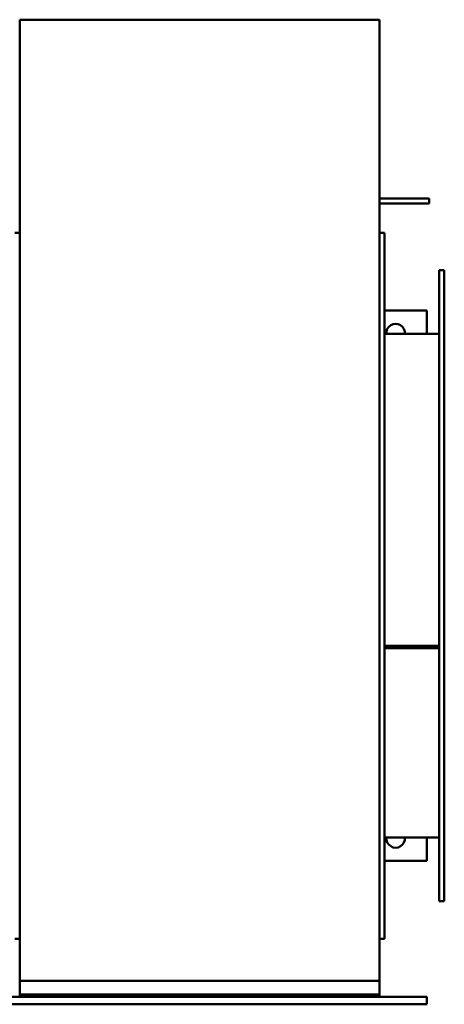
# Model space of a CAD drawing. Header units: millimetres. Extents: x 1682 to 2518, y 1091 to 1879.
# Tile 3 of 3: x 2178 to 2518, y 1091 to 1879. Entities that reach past the tile are written whole.
import ezdxf

# ---------------------------------------------------------------- set-up
doc = ezdxf.new("R2010")
doc.units = ezdxf.units.MM
doc.header["$LTSCALE"] = 10
doc.layers.add('Widoczne (ISO)', color=7, linetype='Continuous', lineweight=50)

msp = doc.modelspace()

# ---------------------------------------------------------------- linework, layer by layer
at = {"layer": 'Widoczne (ISO)'}
for p, q in [((2178.5, 1399.41), (2178.5, 1879)), ((2178.5, 1879), (2466.5, 1879)), ((2466.5, 1879), (2466.5, 1399.41)), ((2466.5, 1736), (2484.01, 1736)), ((2484.01, 1736), (2488.26, 1736)), ((2488.26, 1736), (2504.74, 1736)), ((2504.74, 1736), (2506.5, 1736)), ((2506.5, 1732), (2506.5, 1736)), ((2466.5, 1732), (2484.01, 1732)), ((2488.26, 1732), (2484.01, 1732)), ((2488.26, 1732), (2504.74, 1732)), ((2506.5, 1732), (2504.74, 1732)), ((2178.5, 1708.5), (2174.5, 1708.5)), ((2470.5, 1708.5), (2466.5, 1708.5)), ((2470.5, 1143.5), (2470.5, 1708.5)), ((2514.5, 1173.5), (2514.5, 1678.5)), ((2518.5, 1678.5), (2514.5, 1678.5)), ((2518.5, 1173.5), (2518.5, 1678.5)), ((2470.5, 1646.19), (2504.5, 1646.19)), ((2504.5, 1646.19), (2504.5, 1627.5)), ((2514.5, 1627.5), (2470.5, 1627.5)), ((2178.5, 1109.7), (2178.5, 1399.41)), ((2466.5, 1399.41), (2466.5, 1109.7)), ((2514.5, 1377.92), (2470.5, 1377.92)), ((2514.5, 1376.71), (2470.5, 1376.71)), ((2514.5, 1375.98), (2470.5, 1375.98)), ((2514.5, 1224.5), (2470.5, 1224.5)), ((2504.5, 1224.5), (2504.5, 1205.81)), ((2504.5, 1205.81), (2470.5, 1205.81)), ((2518.5, 1173.5), (2514.5, 1173.5)), ((2178.5, 1143.5), (2174.5, 1143.5)), ((2470.5, 1143.5), (2466.5, 1143.5)), ((2178.5, 1098.89), (2178.5, 1109.7)), ((2178.5, 1109.7), (2466.5, 1109.7)), ((2466.5, 1109.7), (2466.5, 1098.89)), ((2498.5, 1097), (2146.5, 1097)), ((2178.5, 1098.89), (2178.5, 1097)), ((2178.5, 1098.89), (2466.5, 1098.89)), ((2466.5, 1097), (2466.5, 1098.89)), ((2498.5, 1097), (2504.5, 1097)), ((2504.5, 1091), (2504.5, 1097)), ((2146.5, 1091), (2498.5, 1091)), ((2504.5, 1091), (2498.5, 1091))]:
    msp.add_line(p, q, dxfattribs=at)
for centre, start, end in [((2479.5, 1628.19), 354.70475, 185.29525), ((2479.5, 1223.81), 174.70598, 5.29402)]:
    msp.add_arc(centre, 7.5, start, end, dxfattribs=at)

doc.saveas('drawing.dxf')
